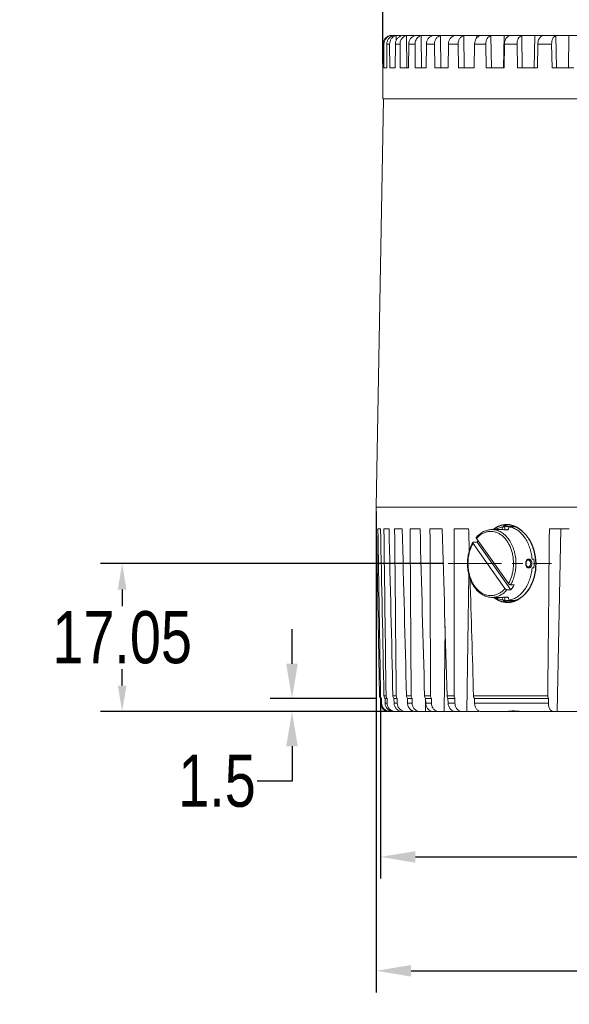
# Model space of a CAD drawing. Extents: x 695 to 3294, y -288 to 575.
# Tile 2 of 83: x 847 to 910, y 88 to 201. Entities that reach past the tile are written whole.
import ezdxf

# ---------------------------------------------------------------- set-up
doc = ezdxf.new("R2010")
doc.units = 0
doc.header["$LTSCALE"] = 16.335
doc.header["$PDMODE"] = 3
doc.header["$PDSIZE"] = 4
doc.linetypes.add('CENTER', pattern=[0.6, 0.375, -0.075, 0.075, -0.075])
doc.layers.get('Defpoints').update_dxf_attribs({"linetype": 'CONTINUOUS'})
doc.layers.add('3_ALL_AXES', color=7, linetype='CONTINUOUS')
for name, color, linetype, lineweight in [('7_ALL_FEATURES', 7, 'CONTINUOUS', 15), ('dim', 3, 'CONTINUOUS', 13), ('中心', 6, 'CENTER', 13)]:
    doc.layers.add(name, color=color, linetype=linetype, lineweight=lineweight)
doc.styles.get("Standard").update_dxf_attribs({"font": 'txt', "width": 0.8})
doc.dimstyles.get("Standard").update_dxf_attribs({"dimtxt": 3, "dimasz": 3, "dimexe": 2.5, "dimexo": 0.5, "dimtad": 1, "dimdsep": 46, "dimtxsty": 'Standard', "dimcen": 0.09, "dimadec": 0, "dimazin": 0, "dimtol": 1, "dimtp": 0.01, "dimtm": 0.01, "dimtfac": 1, "dimtofl": 0, "dimtmove": 0, "dimatfit": 3, "dimfxl": 1, "dimtolj": 1, "dimarcsym": 0})

# ---------------------------------------------------------------- blocks, each defined once
blk = doc.blocks.new('*D0')
at = {"layer": 'Defpoints', "color": 0, "transparency": 16777216}
for p in [(888.54, 123.28), (989.54, 123.28), (989.54, 105.05)]:
    blk.add_point(p, dxfattribs=at)
at = {"layer": 'dim', "color": 0, "lineweight": -2, "transparency": 16777216}
for p, q in [((888.54, 122.78), (888.54, 102.55)), ((989.54, 122.78), (989.54, 102.55)), ((892.54, 105.05), (931.61, 105.05)), ((985.54, 105.05), (946.46, 105.05))]:
    blk.add_line(p, q, dxfattribs=at)
at = {"layer": 'dim', "color": 0, "transparency": 16777216}
for points in [[(892.54, 105.71), (892.54, 104.38), (888.54, 105.05)], [(985.54, 105.71), (985.54, 104.38), (989.54, 105.05)]]:
    blk.add_solid(points, dxfattribs=at)
at = {"layer": 'dim', "color": 0, "transparency": 16777216, "insert": (939.04, 105.05), "char_height": 6, "attachment_point": 5}
blk.add_mtext('\\A1;%%C101', dxfattribs=at)
blk = doc.blocks.new('*D1')
at = {"layer": 'Defpoints', "color": 0, "transparency": 16777216}
for p in [(888.54, 123.28), (878.35, 121.78), (889.63, 121.78)]:
    blk.add_point(p, dxfattribs=at)
at = {"layer": 'dim', "color": 0, "lineweight": -2, "transparency": 16777216}
for p, q in [((878.35, 127.28), (878.35, 131.28)), ((888.04, 123.28), (875.85, 123.28)), ((889.13, 121.78), (875.85, 121.78)), ((878.35, 117.78), (878.35, 113.78)), ((878.35, 113.78), (874.35, 113.78))]:
    blk.add_line(p, q, dxfattribs=at)
at = {"layer": 'dim', "color": 0, "transparency": 16777216}
for points in [[(877.68, 127.28), (879.01, 127.28), (878.35, 123.28)], [(877.68, 117.78), (879.01, 117.78), (878.35, 121.78)]]:
    blk.add_solid(points, dxfattribs=at)
at = {"layer": 'dim', "color": 0, "transparency": 16777216, "insert": (869.72, 113.78), "char_height": 6, "attachment_point": 5}
blk.add_mtext('\\A1;1.5', dxfattribs=at)
blk = doc.blocks.new('*D3')
at = {"layer": 'Defpoints', "color": 0, "transparency": 16777216}
for p in [(888.79, 222.29), (888.79, 195.88), (989.29, 195.88)]:
    blk.add_point(p, dxfattribs=at)
at = {"layer": 'dim', "color": 0, "lineweight": -2, "transparency": 16777216}
for p, q in [((888.79, 196.38), (888.79, 224.79)), ((989.29, 196.38), (989.29, 224.79)), ((892.79, 222.29), (928.01, 222.29)), ((985.29, 222.29), (950.06, 222.29))]:
    blk.add_line(p, q, dxfattribs=at)
at = {"layer": 'dim', "color": 0, "transparency": 16777216}
for points in [[(892.79, 222.96), (892.79, 221.62), (888.79, 222.29)], [(985.29, 222.96), (985.29, 221.62), (989.29, 222.29)]]:
    blk.add_solid(points, dxfattribs=at)
at = {"layer": 'dim', "color": 0, "transparency": 16777216, "insert": (939.04, 222.29), "char_height": 6, "attachment_point": 5}
blk.add_mtext('\\A1;%%C100.5', dxfattribs=at)
blk = doc.blocks.new('*D4')
at = {"layer": 'Defpoints', "color": 0, "transparency": 16777216}
for p in [(888.04, 145.33), (990.04, 145.33), (990.04, 91.94)]:
    blk.add_point(p, dxfattribs=at)
at = {"layer": 'dim', "color": 0, "lineweight": -2, "transparency": 16777216}
for p, q in [((888.04, 144.83), (888.04, 89.44)), ((990.04, 144.83), (990.04, 89.44)), ((892.04, 91.94), (930.81, 91.94)), ((986.04, 91.94), (947.26, 91.94))]:
    blk.add_line(p, q, dxfattribs=at)
at = {"layer": 'dim', "color": 0, "transparency": 16777216}
for points in [[(892.04, 92.6), (892.04, 91.27), (888.04, 91.94)], [(986.04, 92.6), (986.04, 91.27), (990.04, 91.94)]]:
    blk.add_solid(points, dxfattribs=at)
at = {"layer": 'dim', "color": 0, "transparency": 16777216, "insert": (939.04, 91.94), "char_height": 6, "attachment_point": 5}
blk.add_mtext('\\A1;%%C102', dxfattribs=at)
blk = doc.blocks.new('*D28')
at = {"layer": 'Defpoints', "color": 0, "transparency": 16777216}
for p in [(896.31, 138.83), (858.81, 121.78), (890.27, 121.78)]:
    blk.add_point(p, dxfattribs=at)
at = {"layer": 'dim', "color": 0, "lineweight": -2, "transparency": 16777216}
for p, q in [((895.81, 138.83), (856.31, 138.83)), ((858.81, 135.83), (858.81, 133.93)), ((858.81, 124.78), (858.81, 126.68)), ((889.77, 121.78), (856.31, 121.78))]:
    blk.add_line(p, q, dxfattribs=at)
at = {"layer": 'dim', "color": 0, "transparency": 16777216}
for points in [[(858.31, 135.83), (859.31, 135.83), (858.81, 138.83)], [(858.31, 124.78), (859.31, 124.78), (858.81, 121.78)]]:
    blk.add_solid(points, dxfattribs=at)
at = {"layer": 'dim', "color": 0, "transparency": 16777216, "insert": (858.81, 130.3), "char_height": 6, "attachment_point": 5}
blk.add_mtext('\\A1;17.05', dxfattribs=at)

msp = doc.modelspace()

# ---------------------------------------------------------------- linework, layer by layer
at = {"layer": '3_ALL_AXES', "color": 7, "linetype": 'Continuous'}
for p, q in [((903.186, 143.078), (903.681, 143.078)), ((903.186, 134.578), (903.681, 134.578))]:
    msp.add_line(p, q, dxfattribs=at)
for centre, radius, start, end in [((903.797, 140.719), 2.629, 116.21714, 116.6208), ((903.77, 140.774), 2.568, 112.64245, 116.22918), ((903.739, 140.848), 2.488, 110.74204, 112.63258), ((903.719, 140.901), 2.432, 106.75521, 110.74643), ((903.692, 140.996), 2.333, 97.7548, 106.80058), ((903.68, 140.933), 2.146, 77.97974, 89.9743), ((903.797, 136.938), 2.629, 243.3792, 243.78286), ((903.77, 136.882), 2.568, 243.77082, 247.35755), ((903.739, 136.809), 2.488, 247.36742, 249.25796), ((903.713, 136.739), 2.414, 249.24165, 255.89183), ((903.69, 136.649), 2.322, 255.89748, 263.47548), ((888.916, 123.604), 0.5, 181, 220.66376)]:
    msp.add_arc(centre, radius, start, end, dxfattribs=at)
for points, knots in [([(901.468, 142.741), (901.684, 142.924), (902.166, 143.223), (902.727, 143.328), (902.999, 143.328)], [0, 0, 0, 0, 0.5101664, 1, 1, 1, 1]), ([(902.999, 143.328), (903.06, 143.328), (903.31, 143.318), (903.557, 143.267), (903.736, 143.209)], [0, 0, 0, 0, 0.245999, 1, 1, 1, 1]), ([(903.736, 143.209), (904.108, 143.088), (904.644, 142.767), (905.226, 142.174), (905.761, 141.426), (906.234, 140.305), (906.371, 139.327), (906.377, 138.829)], [0, 0, 0, 0, 0.2165828, 0.3350176, 0.4597489, 0.7239813, 1, 1, 1, 1]), ([(906.377, 138.829), (906.383, 138.325), (906.269, 137.334), (905.809, 136.197), (905.277, 135.443), (904.824, 134.985), (904.324, 134.637), (903.96, 134.481), (903.776, 134.427)], [0, 0, 0, 0, 0.277801, 0.5420195, 0.6661727, 0.7837923, 0.8948227, 1, 1, 1, 1]), ([(903.11, 134.328), (902.836, 134.328), (902.272, 134.435), (901.784, 134.733), (901.564, 134.917)], [0, 0, 0, 0, 0.4881467, 1, 1, 1, 1]), ([(903.776, 134.427), (903.722, 134.411), (903.504, 134.354), (903.278, 134.328), (903.11, 134.328)], [0, 0, 0, 0, 0.2540342, 1, 1, 1, 1]), ([(903.681, 134.578), (903.797, 134.578), (904.032, 134.598), (904.26, 134.655), (904.372, 134.692)], [0, 0, 0, 0, 0.4967323, 1, 1, 1, 1])]:
    msp.add_open_spline(points, degree=3, knots=knots, dxfattribs=at)
at = {"layer": '7_ALL_FEATURES', "color": 9, "linetype": 'Continuous'}
for p, q in [((889.7, 199.605), (889.7, 199.455)), ((890.344, 199.605), (890.347, 199.043)), ((891.522, 199.605), (891.548, 195.878)), ((893.221, 199.605), (893.256, 195.878)), ((895.421, 199.605), (895.465, 195.878)), ((896.876, 199.628), (896.874, 199.535)), ((898.099, 199.605), (898.152, 195.878)), ((899.592, 199.628), (899.585, 199.312)), ((901.226, 199.605), (901.287, 195.878)), ((902.74, 199.628), (902.667, 195.878)), ((904.767, 199.605), (904.836, 195.878)), ((906.286, 199.628), (906.22, 195.878)), ((907.016, 199.628), (907.014, 199.523)), ((908.683, 199.605), (908.759, 195.878)), ((910.191, 199.628), (910.132, 195.878)), ((888.919, 198.628), (888.812, 198.628)), ((889.574, 198.628), (889.256, 198.628)), ((890.772, 198.628), (890.245, 198.628)), ((892.498, 198.628), (891.769, 198.628)), ((894.734, 198.628), (893.811, 198.628)), ((897.456, 198.628), (896.348, 198.628)), ((900.633, 198.628), (899.353, 198.628)), ((904.231, 198.628), (902.792, 198.628)), ((908.21, 198.628), (906.629, 198.628)), ((908.845, 121.778), (909.273, 142.828)), ((903.186, 142.695), (903.195, 142.694)), ((898.717, 140.208), (898.724, 140.652)), ((905.266, 138.828), (905.237, 138.828)), ((905.802, 138.828), (905.944, 138.828)), ((898.455, 121.778), (898.68, 137.586)), ((903.186, 134.961), (903.195, 134.962)), ((895.835, 121.778), (895.951, 131.578)), ((888.53, 123.595), (888.416, 123.595)), ((889.162, 123.595), (888.927, 123.595)), ((890.34, 123.595), (889.952, 123.595)), ((892.052, 123.595), (891.514, 123.595)), ((894.278, 123.595), (893.598, 123.595)), ((896.995, 123.595), (896.179, 123.595)), ((907.766, 123.595), (899.229, 123.595)), ((888.545, 122.761), (888.658, 122.761)), ((889.058, 122.761), (889.286, 122.761)), ((890.082, 122.761), (890.459, 122.761)), ((891.643, 122.761), (892.165, 122.761)), ((893.688, 121.778), (893.702, 123.278)), ((893.723, 122.761), (894.384, 122.761)), ((896.299, 122.761), (897.092, 122.761)), ((899.343, 122.761), (907.831, 122.761)), ((892.038, 121.778), (892.039, 121.966))]:
    msp.add_line(p, q, dxfattribs=at)
at = {"layer": '7_ALL_FEATURES', "color": 7, "linetype": 'Continuous'}
for p, q in [((889.917, 199.628), (890.095, 199.628)), ((890.341, 199.628), (890.245, 199.628)), ((890.561, 199.628), (890.917, 199.628)), ((892.428, 199.628), (891.213, 199.628)), ((893.18, 199.628), (892.704, 199.628)), ((893.43, 199.628), (894.536, 199.628)), ((897.038, 199.628), (894.704, 199.628)), ((898.099, 199.628), (897.189, 199.628)), ((898.292, 199.628), (899.975, 199.628)), ((901.226, 199.628), (900.133, 199.628)), ((901.407, 199.628), (903.397, 199.628)), ((904.767, 199.628), (903.503, 199.628)), ((904.935, 199.628), (907.245, 199.628)), ((908.683, 199.628), (907.262, 199.628)), ((912.932, 199.628), (908.836, 199.628)), ((888.812, 198.628), (888.81, 195.878)), ((888.919, 198.628), (888.924, 195.878)), ((889.256, 198.628), (889.246, 195.878)), ((889.574, 198.628), (889.587, 195.878)), ((890.245, 198.628), (890.228, 195.878)), ((890.772, 198.628), (890.792, 195.878)), ((891.769, 198.628), (891.745, 195.878)), ((892.498, 198.628), (892.525, 195.878)), ((893.811, 198.628), (893.779, 195.878)), ((894.734, 198.628), (894.768, 195.878)), ((896.348, 198.628), (896.31, 195.878)), ((897.456, 198.628), (897.496, 195.878)), ((899.353, 198.628), (899.309, 195.878)), ((900.633, 198.628), (900.679, 195.878)), ((902.792, 198.628), (902.742, 195.878)), ((904.231, 198.628), (904.283, 195.878)), ((906.629, 198.628), (906.574, 195.878)), ((908.21, 198.628), (908.267, 195.878)), ((888.786, 195.878), (888.786, 192.328)), ((888.81, 195.878), (888.786, 195.878)), ((889.246, 195.878), (888.924, 195.878)), ((890.228, 195.878), (889.587, 195.878)), ((891.745, 195.878), (890.792, 195.878)), ((893.779, 195.878), (892.525, 195.878)), ((896.31, 195.878), (894.768, 195.878)), ((899.309, 195.878), (897.496, 195.878)), ((902.742, 195.878), (900.679, 195.878)), ((906.574, 195.878), (904.283, 195.878)), ((910.761, 195.878), (908.267, 195.878)), ((888.036, 145.328), (888.857, 192.328)), ((989.286, 192.328), (888.786, 192.328)), ((888.036, 145.328), (888.416, 123.595)), ((888.036, 145.328), (990.036, 145.328)), ((888.527, 142.828), (888.231, 142.828)), ((889.507, 142.828), (888.919, 142.828)), ((891.03, 142.828), (890.156, 142.828)), ((893.079, 142.828), (891.928, 142.828)), ((895.631, 142.828), (894.217, 142.828)), ((898.659, 142.828), (896.996, 142.828)), ((902.62, 143.049), (902.833, 143.049)), ((902.833, 143.049), (902.833, 142.712)), ((903.327, 143.049), (903.54, 143.049)), ((910.241, 142.828), (907.952, 142.828)), ((903.245, 136.51), (899.567, 141.712)), ((903.188, 142.728), (903.17, 142.728)), ((903.195, 142.695), (903.186, 142.695)), ((903.211, 142.696), (903.195, 142.695)), ((899.167, 141.146), (902.845, 135.945)), ((899.632, 141.289), (899.208, 141.289)), ((903.512, 135.802), (899.632, 141.289)), ((905.496, 139.228), (905.496, 139.228)), ((905.496, 138.428), (905.496, 138.428)), ((905.958, 139.328), (906.17, 139.328)), ((905.958, 138.328), (906.17, 138.328)), ((903.912, 136.368), (903.487, 136.368)), ((902.479, 134.928), (901.348, 134.928)), ((902.477, 134.928), (902.494, 134.928)), ((902.833, 134.945), (902.833, 134.608)), ((902.833, 134.945), (902.967, 134.936)), ((903.087, 135.802), (903.512, 135.802)), ((903.171, 134.928), (903.188, 134.928)), ((903.186, 134.961), (903.199, 134.961)), ((903.199, 134.961), (903.211, 134.961)), ((902.62, 134.608), (902.833, 134.608)), ((903.327, 134.608), (903.54, 134.608)), ((888.536, 123.278), (888.545, 122.761)), ((888.536, 123.278), (888.65, 123.278)), ((888.658, 122.761), (888.65, 123.278)), ((889.047, 123.278), (889.058, 122.761)), ((889.047, 123.278), (889.28, 123.278)), ((889.286, 122.761), (889.28, 123.278)), ((890.07, 123.278), (890.082, 122.761)), ((890.07, 123.278), (890.454, 123.278)), ((890.459, 122.761), (890.454, 123.278)), ((891.63, 123.278), (891.643, 122.761)), ((891.63, 123.278), (892.161, 123.278)), ((892.165, 122.761), (892.161, 123.278)), ((893.709, 123.278), (893.723, 122.761)), ((893.709, 123.278), (894.382, 123.278)), ((894.384, 122.761), (894.382, 123.278)), ((896.284, 123.278), (896.299, 122.761)), ((896.284, 123.278), (897.092, 123.278)), ((897.092, 122.761), (897.092, 123.278)), ((899.328, 123.278), (899.343, 122.761)), ((899.328, 123.278), (907.836, 123.278)), ((907.831, 122.761), (907.836, 123.278)), ((889.655, 121.778), (890.049, 121.778)), ((891.197, 121.778), (890.27, 121.778)), ((892.329, 121.778), (891.419, 121.778)), ((896.983, 121.778), (892.585, 121.778)), ((899.87, 121.778), (897.15, 121.778)), ((915.858, 121.778), (900.135, 121.778))]:
    msp.add_line(p, q, dxfattribs=at)
for points in [[(903.186, 142.695), (903.129, 142.696), (903.036, 142.7), (902.929, 142.706), (902.815, 142.713), (902.699, 142.721), (902.59, 142.726), (902.495, 142.728), (901.348, 142.728)], [(903.17, 142.728), (903.075, 142.726), (902.966, 142.721), (902.833, 142.712)], [(905.266, 138.828), (905.27, 138.904), (905.287, 138.996), (905.315, 139.077), (905.353, 139.144), (905.399, 139.193), (905.449, 139.221), (905.496, 139.228)], [(905.496, 138.428), (905.45, 138.436), (905.4, 138.463), (905.354, 138.512), (905.316, 138.578), (905.287, 138.659), (905.27, 138.75), (905.266, 138.828)], [(902.494, 134.928), (902.59, 134.931), (902.698, 134.936), (902.813, 134.943), (902.928, 134.951), (903.034, 134.957), (903.127, 134.961), (903.186, 134.961)], [(902.967, 134.936), (903.075, 134.931), (903.171, 134.928)]]:
    msp.add_lwpolyline(points, dxfattribs=at)
for centre, radius, start, end in [((889.916, 198.632), 0.997, 102.49264, 160.72617), ((889.813, 198.627), 1.002, 98.30809, 102.47747), ((889.812, 198.633), 0.995, 94.15716, 98.30713), ((889.916, 198.63), 0.998, 94.08414, 102.45853), ((889.917, 198.609), 1.02, 89.99567, 94.0924), ((890.556, 198.66), 0.968, 102.63466, 107.55052), ((889.927, 198.629), 1.008, 160.79215, 180.03362), ((913.653, 139.19), 11.688, 160.7245, 162.38216), ((903.187, 140.936), 2.142, 90.02249, 99.52149), ((903.186, 140.944), 2.135, 80.4613, 89.99472), ((914.375, 139.185), 11.704, 160.72551, 162.5458), ((903.196, 144.575), 1.88, 269.7366, 269.99576), ((902.982, 139.364), 3.863, 147.02222, 150.11151), ((900.205, 138.829), 5.986, 359.99457, 4.78565), ((900.195, 138.828), 5.997, 355.21851, 0.00128), ((913.61, 138.452), 11.642, 197.61491, 199.27876), ((914.328, 138.455), 11.654, 197.45036, 199.27842), ((903.186, 136.713), 2.135, 260.4613, 269.99472), ((903.185, 136.721), 2.142, 270.02249, 279.52149), ((889.029, 123.603), 0.499, 180.88184, 220.56182), ((889.432, 123.606), 0.505, 181.17569, 220.38676), ((889.663, 123.601), 0.501, 180.66239, 220.09559), ((889.545, 122.778), 1, 182.11324, 270), ((889.655, 122.773), 0.994, 263.73618, 269.98664)]:
    msp.add_arc(centre, radius, start, end, dxfattribs=at)
at = {"layer": '7_ALL_FEATURES', "color": 9, "linetype": 'Continuous'}
for centre, radius, start, end in [((903.188, 141.133), 1.595, 88.70959, 89.99382), ((903.195, 144.398), 1.704, 269.9985, 270.56923), ((903.781, 138.829), 5.191, 170.99562, 179.7899), ((898.59, 138.828), 5.515, 359.78301, 0), ((902.45, 138.432), 3.504, 271.52717, 272.14372), ((902.38, 140.175), 5.248, 272.2023, 273.10004), ((902.292, 141.839), 6.914, 273.08286, 273.2404), ((903.196, 133.081), 1.881, 90.00424, 90.26345), ((903.187, 136.619), 1.691, 270.04145, 271.23496), ((903.196, 133.297), 1.665, 89.42256, 90.00803)]:
    msp.add_arc(centre, radius, start, end, dxfattribs=at)
at = {"layer": '7_ALL_FEATURES', "color": 7, "linetype": 'Continuous'}
for centre, major_axis, ratio, start_param, end_param in [((942.088, 2385.698), (4.579, 3441.002), 0.0194946, -4.002398, -3.9950044), ((929.549, 2385.698), (-14.238, 3441.002), 0.0192745, -4.0025037, -3.9951101), ((948.341, 2385.698), (13.964, 3441.002), 0.0192838, -4.0023457, -3.9949521), ((923.402, 2385.698), (-23.463, 3441.002), 0.018846, -4.0025525, -3.9951588), ((954.493, 2385.698), (23.196, 3441.002), 0.0188616, -4.0022968, -3.9949032), ((917.426, 2385.698), (-32.431, 3441.002), 0.0182109, -4.0025956, -3.995202), ((960.475, 2385.698), (32.172, 3441.002), 0.0182324, -4.0022535, -3.9948599), ((911.686, 2385.698), (-41.043, 3441.002), 0.0173762, -4.0026312, -3.9952376), ((966.222, 2385.698), (40.796, 3441.002), 0.0174034, -4.0022176, -3.994824), ((906.246, 2385.698), (-49.204, 3441.002), 0.016351, -4.0026578, -3.9952641), ((971.672, 2385.698), (48.972, 3441.002), 0.0163837, -4.0021908, -3.9947972), ((901.166, 2385.698), (-56.826, 3441.002), 0.0151467, -4.0026741, -4.0016971), ((985.656, 2385.698), (69.949, 3441.002), 0.0123024, -4.0021739, -3.9947803), ((901.166, 2385.698), (-56.826, 3441.002), 0.0151467, -4.0004715, -3.9952805)]:
    msp.add_ellipse(centre, major_axis=major_axis, ratio=ratio, start_param=start_param, end_param=end_param, dxfattribs=at)
for points, knots in [([(889.596, 199.605), (889.487, 199.581), (889.274, 199.494), (889.018, 199.266), (888.851, 198.967), (888.812, 198.741), (888.812, 198.628)], [0, 0, 0, 0, 0.2498863, 0.4998947, 0.7499625, 1, 1, 1, 1]), ([(890.034, 199.605), (889.926, 199.581), (889.715, 199.494), (889.461, 199.266), (889.295, 198.967), (889.256, 198.741), (889.256, 198.628)], [0, 0, 0, 0, 0.248679, 0.4983994, 0.7490185, 1, 1, 1, 1]), ([(889.574, 198.628), (889.574, 198.734), (889.606, 198.945), (889.75, 199.23), (889.975, 199.456), (890.165, 199.552), (890.264, 199.583)], [0, 0, 0, 0, 0.2512364, 0.5017183, 0.7511074, 1, 1, 1, 1]), ([(890.245, 199.628), (890.227, 199.628), (890.157, 199.626), (890.086, 199.616), (890.034, 199.605)], [0, 0, 0, 0, 0.2448147, 1, 1, 1, 1]), ([(891.009, 199.605), (890.903, 199.58), (890.695, 199.493), (890.447, 199.265), (890.284, 198.966), (890.246, 198.741), (890.245, 198.628)], [0, 0, 0, 0, 0.2462556, 0.4953093, 0.7469935, 1, 1, 1, 1]), ([(891.213, 199.628), (891.196, 199.628), (891.128, 199.626), (891.06, 199.616), (891.009, 199.605)], [0, 0, 0, 0, 0.2425057, 1, 1, 1, 1]), ([(891.522, 199.605), (891.54, 199.609), (891.61, 199.623), (891.682, 199.628), (891.737, 199.628)], [0, 0, 0, 0, 0.2468338, 1, 1, 1, 1]), ([(892.51, 199.605), (892.407, 199.58), (892.205, 199.492), (891.964, 199.264), (891.808, 198.965), (891.77, 198.741), (891.769, 198.628)], [0, 0, 0, 0, 0.24258, 0.4905962, 0.7438774, 1, 1, 1, 1]), ([(892.704, 199.628), (892.689, 199.628), (892.623, 199.626), (892.558, 199.616), (892.51, 199.605)], [0, 0, 0, 0, 0.2399651, 1, 1, 1, 1]), ([(892.93, 199.478), (892.953, 199.493), (893.043, 199.548), (893.144, 199.587), (893.221, 199.605)], [0, 0, 0, 0, 0.252344, 1, 1, 1, 1]), ([(893.221, 199.605), (893.237, 199.609), (893.306, 199.623), (893.377, 199.628), (893.43, 199.628)], [0, 0, 0, 0, 0.2449296, 1, 1, 1, 1]), ([(894.521, 199.605), (894.421, 199.58), (894.227, 199.491), (893.998, 199.262), (893.848, 198.964), (893.812, 198.74), (893.811, 198.628)], [0, 0, 0, 0, 0.2375975, 0.4842195, 0.7396571, 1, 1, 1, 1]), ([(894.704, 199.628), (894.689, 199.628), (894.628, 199.626), (894.566, 199.616), (894.521, 199.605)], [0, 0, 0, 0, 0.237094, 1, 1, 1, 1]), ([(894.734, 198.628), (894.733, 198.74), (894.763, 198.963), (894.906, 199.261), (895.13, 199.491), (895.323, 199.58), (895.421, 199.605)], [0, 0, 0, 0, 0.2616138, 0.5167814, 0.7625436, 1, 1, 1, 1]), ([(895.421, 199.605), (895.437, 199.609), (895.504, 199.623), (895.572, 199.628), (895.623, 199.628)], [0, 0, 0, 0, 0.2429928, 1, 1, 1, 1]), ([(897.019, 199.605), (896.925, 199.58), (896.74, 199.489), (896.524, 199.259), (896.384, 198.962), (896.349, 198.74), (896.348, 198.628)], [0, 0, 0, 0, 0.2312393, 0.4761343, 0.7343223, 1, 1, 1, 1]), ([(897.189, 199.628), (897.176, 199.628), (897.118, 199.626), (897.062, 199.616), (897.019, 199.605)], [0, 0, 0, 0, 0.2337511, 1, 1, 1, 1]), ([(897.456, 198.628), (897.454, 198.74), (897.482, 198.961), (897.614, 199.259), (897.824, 199.489), (898.006, 199.58), (898.099, 199.605)], [0, 0, 0, 0, 0.2672658, 0.5252042, 0.7690511, 1, 1, 1, 1]), ([(898.099, 199.605), (898.114, 199.609), (898.178, 199.623), (898.243, 199.628), (898.292, 199.628)], [0, 0, 0, 0, 0.240988, 1, 1, 1, 1]), ([(899.978, 199.605), (899.89, 199.58), (899.716, 199.486), (899.516, 199.256), (899.387, 198.96), (899.354, 198.74), (899.353, 198.628)], [0, 0, 0, 0, 0.2234312, 0.4663061, 0.7278746, 1, 1, 1, 1]), ([(900.133, 199.628), (900.121, 199.628), (900.069, 199.626), (900.017, 199.616), (899.978, 199.605)], [0, 0, 0, 0, 0.2297226, 1, 1, 1, 1]), ([(900.633, 198.628), (900.631, 198.74), (900.656, 198.959), (900.776, 199.256), (900.968, 199.487), (901.139, 199.58), (901.226, 199.605)], [0, 0, 0, 0, 0.2740377, 0.5354221, 0.7770737, 1, 1, 1, 1]), ([(901.226, 199.605), (901.24, 199.609), (901.299, 199.623), (901.361, 199.628), (901.407, 199.628)], [0, 0, 0, 0, 0.2388778, 1, 1, 1, 1]), ([(903.365, 199.605), (903.283, 199.579), (903.122, 199.483), (902.942, 199.253), (902.824, 198.958), (902.794, 198.74), (902.792, 198.628)], [0, 0, 0, 0, 0.2141103, 0.4547339, 0.7203417, 1, 1, 1, 1]), ([(903.503, 199.628), (903.492, 199.628), (903.445, 199.626), (903.399, 199.616), (903.365, 199.605)], [0, 0, 0, 0, 0.2246654, 1, 1, 1, 1]), ([(904.231, 198.628), (904.229, 198.74), (904.25, 198.957), (904.357, 199.252), (904.529, 199.483), (904.687, 199.58), (904.767, 199.605)], [0, 0, 0, 0, 0.2818877, 0.5474249, 0.7866764, 1, 1, 1, 1]), ([(904.767, 199.605), (904.78, 199.609), (904.834, 199.623), (904.891, 199.628), (904.935, 199.628)], [0, 0, 0, 0, 0.2366235, 1, 1, 1, 1]), ([(907.142, 199.605), (907.068, 199.579), (906.942, 199.493), (906.806, 199.316), (906.674, 199.036), (906.632, 198.793), (906.629, 198.628)], [0, 0, 0, 0, 0.2033547, 0.3791256, 0.5741563, 1, 1, 1, 1]), ([(907.262, 199.628), (907.253, 199.628), (907.212, 199.626), (907.172, 199.615), (907.142, 199.605)], [0, 0, 0, 0, 0.2179896, 1, 1, 1, 1]), ([(908.21, 198.628), (908.208, 198.739), (908.225, 198.955), (908.318, 199.248), (908.468, 199.479), (908.611, 199.579), (908.683, 199.605)], [0, 0, 0, 0, 0.2907148, 0.5611145, 0.7978726, 1, 1, 1, 1]), ([(908.683, 199.605), (908.695, 199.609), (908.744, 199.623), (908.796, 199.628), (908.836, 199.628)], [0, 0, 0, 0, 0.234189, 1, 1, 1, 1]), ([(890.772, 198.628), (890.771, 198.803), (890.859, 199.157), (891.115, 199.418), (891.265, 199.504)], [0, 0, 0, 0, 0.5042339, 1, 1, 1, 1]), ([(892.498, 198.628), (892.496, 198.795), (892.571, 199.128), (892.796, 199.388), (892.93, 199.478)], [0, 0, 0, 0, 0.507539, 1, 1, 1, 1]), ([(901.789, 142.734), (901.919, 142.813), (902.187, 142.945), (902.476, 143.025), (902.62, 143.049)], [0, 0, 0, 0, 0.5083366, 1, 1, 1, 1]), ([(903.327, 143.049), (903.411, 143.035), (903.578, 142.997), (903.822, 142.911), (904.06, 142.796), (904.371, 142.605), (904.737, 142.295), (905.119, 141.833), (905.441, 141.29), (905.694, 140.68), (905.873, 140.02), (905.939, 139.561), (905.958, 139.328)], [0, 0, 0, 0, 0.0520029, 0.1048351, 0.1587714, 0.2140618, 0.3292677, 0.4514372, 0.580569, 0.7159499, 0.8563121, 1, 1, 1, 1]), ([(899.548, 141.832), (899.545, 141.829), (899.54, 141.822), (899.534, 141.805), (899.535, 141.778), (899.546, 141.745), (899.559, 141.723), (899.567, 141.712)], [0, 0, 0, 0, 0.0970542, 0.1968328, 0.4186806, 0.6856621, 1, 1, 1, 1]), ([(901.348, 142.728), (901.265, 142.728), (901.101, 142.718), (900.856, 142.674), (900.616, 142.6), (900.301, 142.464), (899.927, 142.221), (899.668, 141.971), (899.548, 141.832)], [0, 0, 0, 0, 0.1189011, 0.2384561, 0.359295, 0.4820042, 0.7346847, 1, 1, 1, 1]), ([(902.479, 142.728), (902.504, 142.728), (902.558, 142.727), (902.659, 142.723), (902.783, 142.715), (902.925, 142.706), (903.06, 142.697), (903.147, 142.695), (903.187, 142.694)], [0, 0, 0, 0, 0.1063893, 0.2273179, 0.4267239, 0.6335439, 0.8304725, 1, 1, 1, 1]), ([(899.142, 141.259), (898.974, 140.965), (898.774, 140.484), (898.612, 139.808), (898.517, 139.095), (898.529, 138.37), (898.65, 137.664), (898.791, 137.158), (898.982, 136.683), (899.22, 136.25), (899.499, 135.864), (899.817, 135.536), (900.167, 135.271), (900.545, 135.075), (900.941, 134.955), (901.213, 134.928), (901.348, 134.928)], [0, 0, 0, 0, 0.1295933, 0.1972221, 0.2659838, 0.4042691, 0.4726954, 0.5397877, 0.60504, 0.6680659, 0.7286334, 0.7866963, 0.842413, 0.8961487, 0.9484504, 1, 1, 1, 1]), ([(899.167, 141.146), (899.16, 141.157), (899.148, 141.177), (899.136, 141.207), (899.133, 141.235), (899.138, 141.252), (899.142, 141.259)], [0, 0, 0, 0, 0.3092318, 0.577057, 0.8035432, 1, 1, 1, 1]), ([(899.142, 141.259), (899.145, 141.264), (899.152, 141.273), (899.168, 141.282), (899.187, 141.288), (899.201, 141.289), (899.208, 141.289)], [0, 0, 0, 0, 0.2193031, 0.4508665, 0.7086997, 1, 1, 1, 1]), ([(903.327, 134.608), (903.411, 134.622), (903.578, 134.66), (903.822, 134.746), (904.06, 134.86), (904.371, 135.052), (904.737, 135.362), (905.119, 135.823), (905.441, 136.366), (905.694, 136.976), (905.873, 137.637), (905.939, 138.095), (905.958, 138.328)], [0, 0, 0, 0, 0.0520029, 0.1048351, 0.1587714, 0.2140618, 0.3292677, 0.4514372, 0.580569, 0.7159499, 0.8563121, 1, 1, 1, 1]), ([(903.245, 136.51), (903.259, 136.49), (903.294, 136.453), (903.355, 136.408), (903.412, 136.382), (903.456, 136.37), (903.477, 136.368), (903.487, 136.368)], [0, 0, 0, 0, 0.2533384, 0.5240333, 0.7817067, 0.8971358, 1, 1, 1, 1]), ([(903.912, 136.368), (903.882, 136.317), (903.762, 136.119), (903.624, 135.932), (903.512, 135.802)], [0, 0, 0, 0, 0.2565123, 1, 1, 1, 1]), ([(901.789, 134.922), (901.919, 134.844), (902.187, 134.711), (902.476, 134.632), (902.62, 134.608)], [0, 0, 0, 0, 0.5083366, 1, 1, 1, 1]), ([(903.087, 135.802), (903.077, 135.802), (903.056, 135.805), (903.012, 135.816), (902.955, 135.843), (902.894, 135.887), (902.859, 135.925), (902.845, 135.945)], [0, 0, 0, 0, 0.102866, 0.2182964, 0.4759683, 0.746661, 1, 1, 1, 1]), ([(889.952, 123.595), (889.953, 123.538), (889.975, 123.423), (890.034, 123.322), (890.07, 123.278)], [0, 0, 0, 0, 0.5014841, 1, 1, 1, 1]), ([(890.454, 123.278), (890.418, 123.322), (890.361, 123.424), (890.341, 123.538), (890.34, 123.595)], [0, 0, 0, 0, 0.4977055, 1, 1, 1, 1]), ([(891.514, 123.595), (891.516, 123.538), (891.537, 123.424), (891.594, 123.322), (891.63, 123.278)], [0, 0, 0, 0, 0.503118, 1, 1, 1, 1]), ([(892.161, 123.278), (892.127, 123.322), (892.071, 123.424), (892.052, 123.538), (892.052, 123.595)], [0, 0, 0, 0, 0.4957679, 1, 1, 1, 1]), ([(893.598, 123.595), (893.599, 123.538), (893.62, 123.425), (893.674, 123.323), (893.709, 123.278)], [0, 0, 0, 0, 0.5052841, 1, 1, 1, 1]), ([(894.382, 123.278), (894.349, 123.323), (894.296, 123.425), (894.279, 123.538), (894.278, 123.595)], [0, 0, 0, 0, 0.493322, 1, 1, 1, 1]), ([(896.179, 123.595), (896.179, 123.567), (896.191, 123.455), (896.235, 123.346), (896.284, 123.278)], [0, 0, 0, 0, 0.2563078, 1, 1, 1, 1]), ([(897.092, 123.278), (897.076, 123.301), (897.02, 123.397), (896.995, 123.511), (896.995, 123.595)], [0, 0, 0, 0, 0.2434721, 1, 1, 1, 1]), ([(899.229, 123.595), (899.23, 123.567), (899.241, 123.456), (899.281, 123.347), (899.328, 123.278)], [0, 0, 0, 0, 0.2580599, 1, 1, 1, 1]), ([(907.836, 123.278), (907.824, 123.301), (907.781, 123.401), (907.765, 123.512), (907.766, 123.595)], [0, 0, 0, 0, 0.2342061, 1, 1, 1, 1]), ([(889.547, 121.784), (889.428, 121.797), (889.193, 121.867), (888.902, 122.09), (888.707, 122.4), (888.66, 122.641), (888.658, 122.761)], [0, 0, 0, 0, 0.2500515, 0.4999077, 0.749852, 1, 1, 1, 1]), ([(889.058, 122.761), (889.061, 122.632), (889.116, 122.374), (889.338, 122.048), (889.664, 121.83), (889.922, 121.778), (890.049, 121.778)], [0, 0, 0, 0, 0.251318, 0.5020019, 0.7515189, 1, 1, 1, 1]), ([(890.27, 121.778), (890.143, 121.778), (889.885, 121.829), (889.56, 122.048), (889.341, 122.374), (889.288, 122.632), (889.286, 122.761)], [0, 0, 0, 0, 0.2488189, 0.4980898, 0.748476, 1, 1, 1, 1]), ([(890.082, 122.761), (890.085, 122.632), (890.14, 122.375), (890.357, 122.049), (890.676, 121.83), (890.93, 121.778), (891.054, 121.778)], [0, 0, 0, 0, 0.253805, 0.5056343, 0.754181, 1, 1, 1, 1]), ([(891.419, 121.778), (891.294, 121.778), (891.042, 121.83), (890.724, 122.049), (890.512, 122.375), (890.461, 122.633), (890.459, 122.761)], [0, 0, 0, 0, 0.2463621, 0.4944907, 0.7458375, 1, 1, 1, 1]), ([(891.643, 122.761), (891.646, 122.632), (891.699, 122.376), (891.908, 122.051), (892.218, 121.831), (892.464, 121.778), (892.585, 121.778)], [0, 0, 0, 0, 0.2576134, 0.5111539, 0.7581997, 1, 1, 1, 1]), ([(893.089, 121.778), (892.969, 121.778), (892.724, 121.83), (892.417, 122.051), (892.214, 122.377), (892.166, 122.633), (892.165, 122.761)], [0, 0, 0, 0, 0.242518, 0.4889627, 0.7418572, 1, 1, 1, 1]), ([(893.723, 122.761), (893.726, 122.633), (893.777, 122.378), (893.976, 122.054), (894.271, 121.832), (894.509, 121.778), (894.624, 121.778)], [0, 0, 0, 0, 0.2627977, 0.5186712, 0.7636819, 1, 1, 1, 1]), ([(895.264, 121.778), (895.149, 121.778), (894.912, 121.831), (894.62, 122.053), (894.429, 122.379), (894.384, 122.633), (894.384, 122.761)], [0, 0, 0, 0, 0.2371663, 0.4813791, 0.7364743, 1, 1, 1, 1]), ([(896.299, 122.761), (896.303, 122.633), (896.35, 122.381), (896.537, 122.057), (896.814, 121.833), (897.041, 121.778), (897.15, 121.778)], [0, 0, 0, 0, 0.2694274, 0.5283324, 0.7707755, 1, 1, 1, 1]), ([(897.917, 121.778), (897.809, 121.778), (897.583, 121.832), (897.31, 122.057), (897.132, 122.382), (897.092, 122.633), (897.092, 122.761)], [0, 0, 0, 0, 0.2301446, 0.4715787, 0.729615, 1, 1, 1, 1]), ([(899.343, 122.761), (899.347, 122.633), (899.391, 122.384), (899.563, 122.061), (899.82, 121.835), (900.034, 121.778), (900.135, 121.778)], [0, 0, 0, 0, 0.2775806, 0.5403125, 0.7796708, 1, 1, 1, 1]), ([(908.441, 121.778), (908.4, 121.778), (908.316, 121.792), (908.197, 121.85), (908.09, 121.943), (907.963, 122.114), (907.856, 122.392), (907.829, 122.634), (907.831, 122.761)], [0, 0, 0, 0, 0.0967178, 0.1982487, 0.308295, 0.4289948, 0.7005057, 1, 1, 1, 1]), ([(904.955, 121.778), (904.844, 121.778), (904.628, 121.792), (904.32, 121.823), (904.036, 121.847), (903.781, 121.857), (903.587, 121.851), (903.45, 121.837), (903.363, 121.824), (903.287, 121.81), (903.226, 121.796), (903.182, 121.785), (903.159, 121.778), (903.15, 121.778)], [0, 0, 0, 0, 0.1839127, 0.3559044, 0.5131435, 0.6546395, 0.7786401, 0.8332749, 0.8823931, 0.9250995, 0.9603325, 0.9862759, 1, 1, 1, 1])]:
    msp.add_open_spline(points, degree=3, knots=knots, dxfattribs=at)
for points in [[(890.344, 199.605), (890.415, 199.621), (890.489, 199.628), (890.561, 199.628)], [(891.265, 199.504), (891.345, 199.55), (891.432, 199.584), (891.522, 199.605)]]:
    msp.add_open_spline(points, degree=3, dxfattribs=at)
at = {"layer": '7_ALL_FEATURES', "color": 9, "linetype": 'Continuous'}
for points, knots in [([(899.567, 141.712), (899.66, 141.818), (899.857, 142.013), (900.188, 142.25), (900.539, 142.419), (900.905, 142.516), (901.278, 142.539), (901.649, 142.488), (902.01, 142.362), (902.355, 142.167), (902.675, 141.905), (902.966, 141.583), (903.221, 141.208), (903.437, 140.786), (903.608, 140.325), (903.775, 139.669), (903.824, 139.153), (903.822, 138.809)], [0, 0, 0, 0, 0.061437, 0.119946, 0.1759731, 0.2302327, 0.283655, 0.3372793, 0.3921182, 0.4490283, 0.5086246, 0.5712466, 0.6369658, 0.7056161, 0.7768341, 0.8501025, 1, 1, 1, 1]), ([(901.348, 142.728), (901.438, 142.728), (901.62, 142.716), (901.889, 142.659), (902.153, 142.565), (902.408, 142.435), (902.654, 142.27), (902.969, 142.002), (903.323, 141.586), (903.663, 140.992), (903.915, 140.317), (904.071, 139.587), (904.105, 139.083), (904.105, 138.828)], [0, 0, 0, 0, 0.0514883, 0.1034653, 0.1563881, 0.2106546, 0.2665842, 0.3244086, 0.4460658, 0.5759091, 0.7128817, 0.8550648, 1, 1, 1, 1]), ([(898.654, 139.642), (898.676, 139.778), (898.78, 140.299), (898.972, 140.804), (899.167, 141.146)], [0, 0, 0, 0, 0.2590249, 1, 1, 1, 1]), ([(902.845, 135.945), (902.752, 135.838), (902.555, 135.644), (902.225, 135.407), (901.873, 135.238), (901.507, 135.14), (901.134, 135.117), (900.763, 135.169), (900.402, 135.295), (900.058, 135.49), (899.737, 135.752), (899.447, 136.074), (899.191, 136.449), (898.976, 136.871), (898.804, 137.331), (898.637, 137.988), (898.589, 138.504), (898.59, 138.848)], [0, 0, 0, 0, 0.061437, 0.119946, 0.1759731, 0.2302327, 0.283655, 0.3372793, 0.3921182, 0.4490283, 0.5086246, 0.5712466, 0.6369658, 0.7056161, 0.7768341, 0.8501025, 1, 1, 1, 1]), ([(903.822, 138.809), (903.822, 138.602), (903.799, 138.242), (903.714, 137.739), (903.561, 137.167), (903.388, 136.76), (903.245, 136.51)], [0, 0, 0, 0, 0.2588371, 0.4507566, 0.6391593, 1, 1, 1, 1]), ([(904.105, 138.807), (904.104, 138.588), (904.077, 138.152), (903.958, 137.516), (903.766, 136.916), (903.588, 136.543), (903.487, 136.368)], [0, 0, 0, 0, 0.2589133, 0.5140376, 0.7620054, 1, 1, 1, 1]), ([(905.566, 139.342), (905.543, 139.342), (905.496, 139.335), (905.43, 139.303), (905.372, 139.254), (905.324, 139.188), (905.285, 139.11), (905.247, 138.99), (905.237, 138.894), (905.237, 138.828)], [0, 0, 0, 0, 0.103773, 0.2093698, 0.320949, 0.4411633, 0.5707319, 0.7087, 1, 1, 1, 1]), ([(905.237, 138.828), (905.237, 138.795), (905.24, 138.73), (905.257, 138.635), (905.285, 138.547), (905.324, 138.468), (905.372, 138.403), (905.43, 138.353), (905.496, 138.322), (905.543, 138.315), (905.566, 138.315)], [0, 0, 0, 0, 0.1474683, 0.2916645, 0.4295631, 0.5590635, 0.6792263, 0.7907511, 0.8962876, 1, 1, 1, 1]), ([(905.496, 139.228), (905.501, 139.228), (905.511, 139.23), (905.525, 139.236), (905.539, 139.247), (905.55, 139.263), (905.559, 139.281), (905.567, 139.307), (905.568, 139.328), (905.566, 139.342)], [0, 0, 0, 0, 0.0941037, 0.1984158, 0.3157682, 0.4454204, 0.5847498, 0.728049, 1, 1, 1, 1]), ([(905.496, 139.228), (905.515, 139.228), (905.554, 139.223), (905.611, 139.199), (905.664, 139.161), (905.728, 139.093), (905.786, 138.981), (905.802, 138.88), (905.802, 138.828)], [0, 0, 0, 0, 0.1031828, 0.2125396, 0.3294935, 0.4539371, 0.7200477, 1, 1, 1, 1]), ([(905.802, 138.828), (905.802, 138.777), (905.786, 138.676), (905.728, 138.564), (905.664, 138.496), (905.611, 138.458), (905.554, 138.434), (905.515, 138.428), (905.496, 138.428)], [0, 0, 0, 0, 0.2799635, 0.546064, 0.6705012, 0.7874568, 0.896829, 1, 1, 1, 1]), ([(905.496, 138.428), (905.501, 138.428), (905.511, 138.427), (905.525, 138.42), (905.539, 138.409), (905.55, 138.394), (905.559, 138.376), (905.567, 138.349), (905.568, 138.329), (905.566, 138.315)], [0, 0, 0, 0, 0.0941087, 0.1984263, 0.3157835, 0.4454374, 0.5847652, 0.7280597, 1, 1, 1, 1]), ([(905.944, 138.828), (905.944, 138.894), (905.925, 139.022), (905.854, 139.165), (905.775, 139.254), (905.71, 139.303), (905.639, 139.334), (905.59, 139.342), (905.566, 139.342)], [0, 0, 0, 0, 0.2816997, 0.5483941, 0.672533, 0.7888353, 0.8974471, 1, 1, 1, 1]), ([(905.566, 138.315), (905.59, 138.315), (905.639, 138.323), (905.71, 138.354), (905.775, 138.403), (905.854, 138.491), (905.925, 138.634), (905.944, 138.763), (905.944, 138.828)], [0, 0, 0, 0, 0.102557, 0.2111772, 0.3274747, 0.451602, 0.7182947, 1, 1, 1, 1]), ([(903.087, 135.802), (902.969, 135.667), (902.717, 135.422), (902.353, 135.185), (902.049, 135.052), (901.818, 134.981), (901.584, 134.938), (901.426, 134.928), (901.348, 134.928)], [0, 0, 0, 0, 0.2688115, 0.5223623, 0.6445872, 0.7644383, 0.8826412, 1, 1, 1, 1]), ([(902.544, 134.929), (902.538, 134.929), (902.516, 134.929), (902.495, 134.928), (902.479, 134.928)], [0, 0, 0, 0, 0.262693, 1, 1, 1, 1]), ([(903.187, 134.962), (903.15, 134.962), (903.071, 134.96), (902.947, 134.953), (902.816, 134.944), (902.727, 134.938), (902.683, 134.935)], [0, 0, 0, 0, 0.2177796, 0.4698511, 0.7370155, 1, 1, 1, 1])]:
    msp.add_open_spline(points, degree=3, knots=knots, dxfattribs=at)
at = {"layer": '中心'}
msp.add_line((896.312, 138.828), (908.2, 138.828), dxfattribs=at)

# ---------------------------------------------------------------- dimensions: what is measured, and where the dimension line sits
at = {"layer": 'dim'}
dim = msp.add_linear_dim(base=(888.786, 222.29), p1=(989.286, 195.878), p2=(888.786, 195.878), dimstyle='Standard', override={"dimtxt": 6, "dimasz": 4, "dimtad": 0, "dimtih": 1, "dimtoh": 1, "dimpost": '%%C<>', "dimcen": 0.5, "dimadec": 2, "dimazin": 2, "dimtol": 0, "dimtzin": 0}, dxfattribs=at)
dim.commit()
dim.dimension.update_dxf_attribs({"geometry": '*D3', "text_midpoint": (939.036, 222.29)})
for base, p1, p2, picture, middle in [((990.036, 91.935), (888.036, 145.328), (990.036, 145.328), '*D4', (939.036, 91.935)), ((989.536, 105.046), (888.536, 123.278), (989.536, 123.278), '*D0', (939.036, 105.046))]:
    dim = msp.add_linear_dim(base=base, p1=p1, p2=p2, dimstyle='Standard', override={"dimtxt": 6, "dimasz": 4, "dimtad": 0, "dimtih": 1, "dimtoh": 1, "dimpost": '%%C<>', "dimcen": 0.5, "dimadec": 2, "dimazin": 2, "dimtol": 0, "dimtzin": 0}, dxfattribs=at)
    dim.commit()
    dim.dimension.update_dxf_attribs({"geometry": picture, "text_midpoint": middle, "dimtype": 160})
for base, p1, p2, override, picture, middle in [((858.81, 121.778), (896.312, 138.828), (890.27, 121.778), {"dimtxt": 6, "dimtad": 0, "dimtih": 1, "dimtoh": 1, "dimcen": 0.5, "dimadec": 2, "dimazin": 2, "dimtol": 0, "dimtzin": 0}, '*D28', (858.81, 130.303)), ((878.348, 121.778), (888.536, 123.278), (889.634, 121.778), {"dimtxt": 6, "dimasz": 4, "dimtad": 0, "dimtih": 1, "dimtoh": 1, "dimcen": 0.5, "dimadec": 2, "dimazin": 2, "dimtol": 0, "dimtzin": 0}, '*D1', (869.723, 113.778))]:
    dim = msp.add_linear_dim(base=base, p1=p1, p2=p2, angle=90, dimstyle='Standard', override=override, dxfattribs=at)
    dim.commit()
    dim.dimension.update_dxf_attribs({"geometry": picture, "text_midpoint": middle})

doc.saveas('drawing.dxf')
